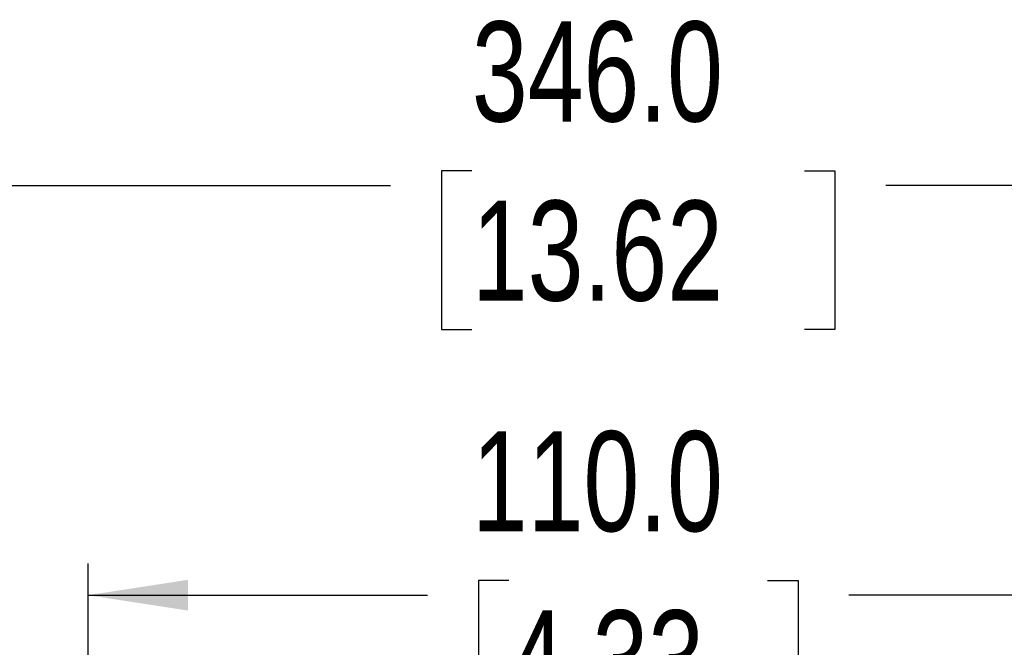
# Model space of a CAD drawing. Header units: millimetres. Extents: x 0 to 1118, y 0 to 864.
# Tile 22 of 67: x 326 to 424, y 295 to 357. Entities that reach past the tile are written whole.
import ezdxf

# ---------------------------------------------------------------- set-up
doc = ezdxf.new("R2010")
doc.units = ezdxf.units.MM
doc.layers.add('DIMENSIONS', color=140, linetype='Continuous', lineweight=25)
doc.styles.add('SLDTEXTSTYLE0', font='TXT', dxfattribs={"width": 0.75})
doc.dimstyles.new('SLDDIMSTYLE0', dxfattribs={"dimtxt": 10, "dimasz": 10, "dimexe": 0, "dimexo": 0.0625, "dimgap": 2.5, "dimtad": 0, "dimtih": 1, "dimtoh": 1, "dimdec": 1, "dimrnd": 1e-09, "dimzin": 4, "dimdsep": 46, "dimtxsty": 'SLDTEXTSTYLE0', "dimsah": 1, "dimcen": 0.09, "dimadec": 0, "dimazin": 1, "dimtfac": 1, "dimtdec": 1, "dimtofl": 0, "dimtmove": 0, "dimatfit": 3, "dimfxl": 0, "dimfrac": 2, "dimtolj": 1, "dimtzin": 12, "dimarcsym": 0})

# ---------------------------------------------------------------- blocks, each defined once
blk = doc.blocks.new('_D_10')
at = {"layer": 'DIMENSIONS'}
for p, q in [((214.505, 243.63), (214.505, 343.861)), ((560.505, 243.63), (560.505, 343.861)), ((370.88, 342.158), (367.833, 342.158)), ((367.833, 342.158), (367.833, 326.283)), ((404.13, 342.158), (407.177, 342.158)), ((407.177, 342.158), (407.177, 326.283)), ((214.505, 340.686), (362.756, 340.686)), ((560.505, 340.686), (412.253, 340.686)), ((367.833, 326.283), (370.88, 326.283)), ((407.177, 326.283), (404.13, 326.283))]:
    blk.add_line(p, q, dxfattribs=at)
for points in [[(214.505, 340.686), (224.505, 339.147), (224.505, 342.224)], [(560.505, 340.686), (550.505, 342.224), (550.505, 339.147)]]:
    blk.add_solid(points, dxfattribs=at)
at = {"layer": 'DIMENSIONS', "char_height": 10, "attachment_point": 1, "style": 'SLDTEXTSTYLE0'}
for s, insert in [('346.0', (370.88, 357.08)), ('13.62', (370.88, 339.173))]:
    blk.add_mtext(s, dxfattribs=dict(at, insert=insert))
blk = doc.blocks.new('_D_11')
at = {"layer": 'DIMENSIONS'}
for p, q in [((332.505, 243.63), (332.505, 302.903)), ((442.505, 243.63), (442.505, 302.903)), ((374.574, 301.2), (371.527, 301.2)), ((371.527, 301.2), (371.527, 285.325)), ((400.435, 301.2), (403.482, 301.2)), ((403.482, 301.2), (403.482, 285.325)), ((332.505, 299.728), (366.451, 299.728)), ((442.505, 299.728), (408.559, 299.728)), ((371.527, 285.325), (374.574, 285.325)), ((403.482, 285.325), (400.435, 285.325))]:
    blk.add_line(p, q, dxfattribs=at)
for points in [[(332.505, 299.728), (342.505, 298.19), (342.505, 301.267)], [(442.505, 299.728), (432.505, 301.267), (432.505, 298.19)]]:
    blk.add_solid(points, dxfattribs=at)
at = {"layer": 'DIMENSIONS', "char_height": 10, "attachment_point": 1, "style": 'SLDTEXTSTYLE0'}
for s, insert in [('110.0', (370.88, 316.122)), ('4.33', (374.574, 298.216))]:
    blk.add_mtext(s, dxfattribs=dict(at, insert=insert))

msp = doc.modelspace()

# ---------------------------------------------------------------- dimensions: what is measured, and where the dimension line sits
at = {"layer": 'DIMENSIONS'}
for base, p1, p2, picture, middle in [((560.505, 340.686), (214.505, 242.36), (560.505, 242.36), '_D_10', (387.505, 340.686)), ((442.505, 299.728), (332.505, 242.36), (442.505, 242.36), '_D_11', (387.505, 299.728))]:
    dim = msp.add_linear_dim(base=base, p1=p1, p2=p2, dimstyle='SLDDIMSTYLE0', dxfattribs=at)
    dim.commit()
    dim.dimension.update_dxf_attribs({"geometry": picture, "text_midpoint": middle, "dimtype": 160})

doc.saveas('drawing.dxf')
